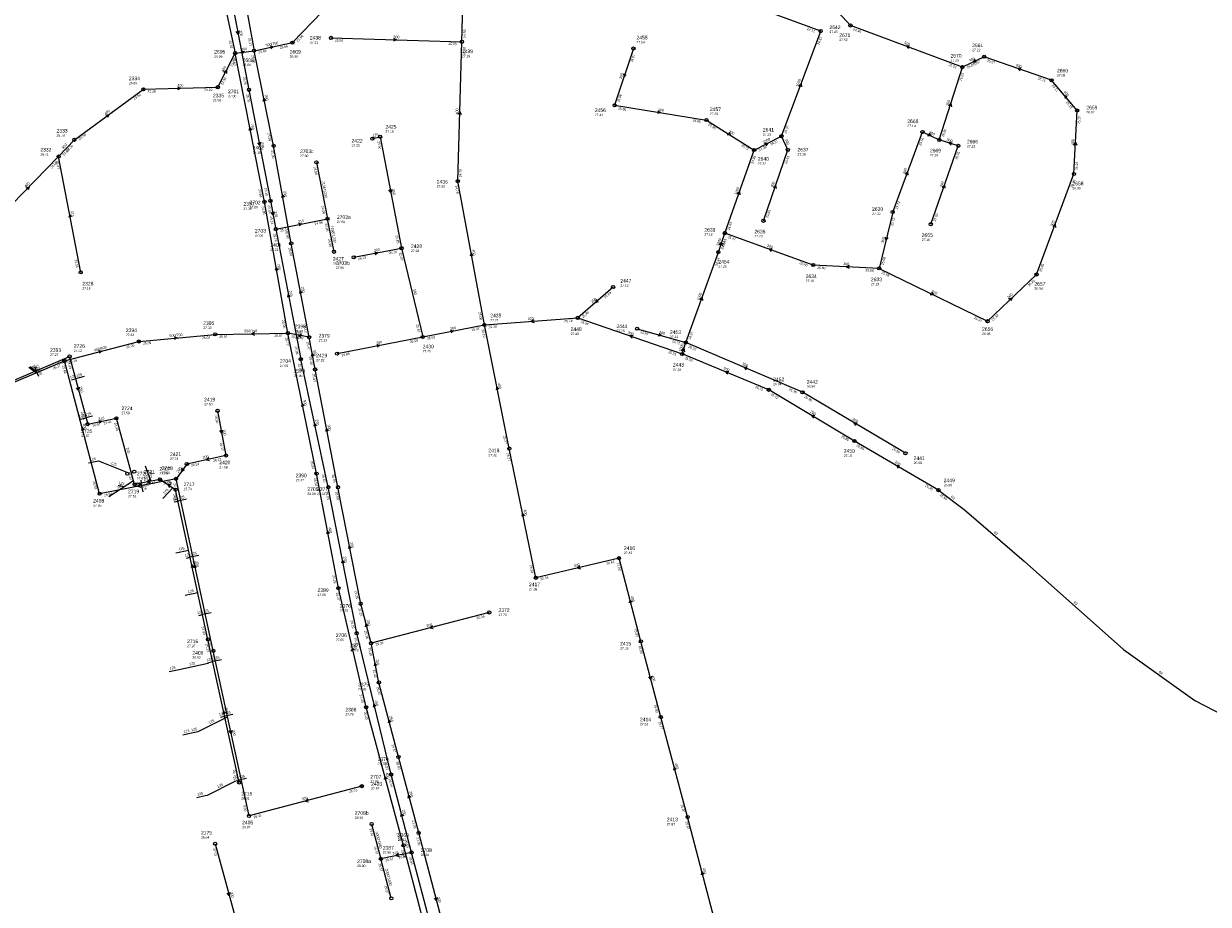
# Model space of a CAD drawing. Header units: metres. Extents: x 179992 to 198392, y 351761 to 369438.
# Tile 74 of 194: x 189466 to 190058, y 359736 to 360177. Entities that reach past the tile are written whole.
import ezdxf

# ---------------------------------------------------------------- set-up
doc = ezdxf.new("R2010")
doc.units = ezdxf.units.M

msp = doc.modelspace()

# ---------------------------------------------------------------- linework, layer by layer
at = {"layer": 'B-WE-RI-GWA-RIOOLLEIDING', "linetype": 'Continuous'}
for points in [[(189640.2, 360119.27), (189644.09, 360120.23)], [(189772.68, 360024.13), (189797.02, 360017.22)], [(189838.57, 359993.58), (189795.17, 360011.49)], [(189881.42, 359967.92), (189838.57, 359993.58)], [(189562.69, 359983.06), (189566.9, 359960.65)], [(189923.43, 359943.33), (189881.42, 359967.92)], [(189566.9, 359960.65), (189547.29, 359956.39)], [(189547.29, 359956.39), (189541.91, 359948.98)], [(189698.64, 359882.1), (189639.52, 359866.68)]]:
    msp.add_lwpolyline(points, dxfattribs=at)
at = {"layer": 'B-WE-RI-GWA-RIOOLLEIDING_BETON_1000', "linetype": 'Continuous'}
for points in [[(189864.53, 360173.11), (189825.92, 360187.3)], [(189844.86, 360120.47), (189864.53, 360173.11)], [(189831.27, 360113.57), (189844.86, 360120.47)], [(189816.58, 360071.98), (189831.27, 360113.57)], [(189813.32, 360062.46), (189816.58, 360071.98)], [(189797.02, 360017.22), (189813.32, 360062.46)], [(189795.17, 360011.49), (189797.02, 360017.22)]]:
    msp.add_lwpolyline(points, dxfattribs=at)
at = {"layer": 'B-WE-RI-GWA-RIOOLLEIDING_BETON_300', "linetype": 'Continuous'}
for points in [[(189619.46, 360169.7), (189684.99, 360167.77)], [(189770.81, 360164.4), (189761.39, 360135.97)], [(189923.87, 360118.64), (189935.42, 360155.08)], [(189761.39, 360135.97), (189807.36, 360128.6)], [(189807.36, 360128.6), (189831.27, 360113.57)], [(189644.09, 360120.23), (189654.79, 360064.43)], [(189848.09, 360113.59), (189844.86, 360120.47)], [(189900.56, 360082.54), (189915.45, 360122.63)], [(189915.45, 360122.63), (189923.87, 360118.64)], [(189835.87, 360078.15), (189848.09, 360113.59)], [(189919.6, 360076.44), (189933.4, 360115.67)], [(189933.4, 360115.67), (189923.87, 360118.64)], [(189972.55, 360051.25), (189991.27, 360101.59)], [(189900.56, 360082.54), (189893.79, 360054.32)], [(189860.82, 360056), (189816.58, 360071.98)], [(189654.79, 360064.43), (189665.36, 360019.99)], [(189893.79, 360054.32), (189860.82, 360056)], [(189893.79, 360054.32), (189948.02, 360027.86)], [(189948.02, 360027.86), (189972.55, 360051.25)], [(189665.36, 360019.99), (189696.23, 360026.01)], [(189696.23, 360026.01), (189742.93, 360029.53)], [(189742.93, 360029.53), (189795.17, 360011.49)], [(189608.56, 360019.82), (189597.91, 360021.94)], [(189611.51, 360003.75), (189608.56, 360019.82)], [(189622.52, 360011.64), (189665.36, 360019.99)], [(189855.37, 359992.31), (189797.02, 360017.22)], [(189503.69, 359941.54), (189486.13, 360008.01)], [(189622.95, 359944.77), (189611.51, 360003.75)], [(189906.93, 359961.78), (189855.37, 359992.31)], [(189541.91, 359948.98), (189503.69, 359941.54)], [(189560.56, 359862.87), (189541.91, 359948.98)], [(189634.33, 359886.44), (189622.95, 359944.77)], [(189578.45, 359780.26), (189560.56, 359862.87)], [(189634.89, 359795.13), (189578.45, 359780.26)], [(189681.2, 359704.01), (189663.35, 359771.76)], [(189561.5, 359766.35), (189575.63, 359714.45)]]:
    msp.add_lwpolyline(points, dxfattribs=at)
at = {"layer": 'B-WE-RI-GWA-RIOOLLEIDING_BETON_400', "linetype": 'Continuous'}
for points in [[(189682.91, 360098), (189684.99, 360167.77)], [(189562.8, 360145.02), (189571.51, 360162.1)], [(189946.33, 360160.28), (189935.42, 360155.08)], [(189980.04, 360148.48), (189946.33, 360160.28)], [(189491.03, 360118.71), (189525.57, 360143.96)], [(189525.57, 360143.96), (189562.8, 360145.02)], [(189992.88, 360133.35), (189980.04, 360148.48)], [(189991.27, 360101.59), (189992.88, 360133.35)], [(189483.17, 360110.35), (189491.03, 360118.71)], [(189453.64, 360080.05), (189483.17, 360110.35)], [(189696.23, 360026.01), (189682.91, 360098)], [(189708.71, 359964.12), (189696.23, 360026.01)], [(189612.26, 359951.6), (189597.91, 360021.94)], [(189721.99, 359899.46), (189708.71, 359964.12)], [(189623.19, 359894.27), (189612.26, 359951.6)], [(189763.6, 359909.28), (189721.99, 359899.46)], [(189774.56, 359867.63), (189763.6, 359909.28)], [(189637.07, 359834.61), (189623.19, 359894.27)], [(189784.5, 359829.76), (189774.56, 359867.63)], [(189655.78, 359765.5), (189637.07, 359834.61)], [(189797.92, 359779.71), (189784.5, 359829.76)], [(189812.27, 359724.99), (189797.92, 359779.71)], [(189673.39, 359698.11), (189655.78, 359765.5)]]:
    msp.add_lwpolyline(points, dxfattribs=at)
at = {"layer": 'B-WE-RI-GWA-RIOOLLEIDING_BETON_500', "linetype": 'Continuous'}
for points in [[(189879.39, 360175.94), (189867.42, 360189.17)], [(189935.42, 360155.08), (189879.39, 360175.94)]]:
    msp.add_lwpolyline(points, dxfattribs=at)
at = {"layer": 'B-WE-RI-GWA-RIOOLLEIDING_BETON_600', "linetype": 'Continuous'}
for points in [[(189684.99, 360167.77), (189685.64, 360192.55)], [(189486.13, 360008.01), (189523.31, 360017.73)], [(189433.96, 359986.04), (189486.13, 360008.01)]]:
    msp.add_lwpolyline(points, dxfattribs=at)
at = {"layer": 'B-WE-RI-GWA-RIOOLLEIDING_BETON_700', "linetype": 'Continuous'}
for points in [[(189563.47, 360199.39), (189571.51, 360162.1)], [(189571.51, 360162.1), (189580.94, 360163.29)], [(189586.17, 360087.6), (189571.51, 360162.1)], [(189597.91, 360021.94), (189586.17, 360087.6)]]:
    msp.add_lwpolyline(points, dxfattribs=at)
at = {"layer": 'B-WE-RI-GWA-RIOOLLEIDING_BETON_750', "linetype": 'Continuous'}
for points in [[(189600.21, 360167.33), (189639.78, 360208.38)], [(189580.94, 360163.29), (189600.21, 360167.33)], [(189523.31, 360017.73), (189561.55, 360021.29)], [(189561.55, 360021.29), (189597.91, 360021.94)]]:
    msp.add_lwpolyline(points, dxfattribs=at)
at = {"layer": 'B-WE-RI-GWA-RIOOLLEIDING_GVK_250', "linetype": 'Continuous'}
for points in [[(189653.21, 359809.76), (189643.45, 359847.08)], [(189663.35, 359771.76), (189653.21, 359809.76)]]:
    msp.add_lwpolyline(points, dxfattribs=at)
at = {"layer": 'B-WE-RI-GWA-RIOOLLEIDING_PVC_125', "linetype": 'Continuous'}
for points in [[(189468.214, 360004.932), (189472.121, 360002.111)], [(189468.974, 360005.245), (189472.398, 360002.227)]]:
    msp.add_lwpolyline(points, dxfattribs=at)
at = {"layer": 'B-WE-RI-GWA-RIOOLLEIDING_PVC_200', "linetype": 'Continuous'}
msp.add_lwpolyline([(189630.86, 360059.88), (189654.79, 360064.43)], dxfattribs=at)
at = {"layer": 'B-WE-RI-GWA-RIOOLLEIDING_PVC_250', "linetype": 'Continuous'}
for points in [[(189574.64, 360198.03), (189580.94, 360163.29)], [(189590.75, 360115.66), (189580.94, 360163.29)], [(189599.58, 360066.85), (189590.75, 360115.66)], [(189608.56, 360019.82), (189599.58, 360066.85)], [(189760.63, 360044.99), (189742.93, 360029.53)], [(189639.52, 359866.68), (189634.33, 359886.44)], [(189643.45, 359847.08), (189639.52, 359866.68)]]:
    msp.add_lwpolyline(points, dxfattribs=at)
at = {"layer": 'B-WE-RI-GWA-RIOOLLEIDING_PVC_315', "linetype": 'Continuous'}
msp.add_lwpolyline([(189494.22, 360052.32), (189483.17, 360110.35)], dxfattribs=at)
at = {"layer": 'B-WE-RI-GWA-RIOOLPUT_INSPECTIEPUT'}
for centre in [(189864.53, 360173.11), (189879.39, 360175.94), (189600.21, 360167.33), (189619.46, 360169.7), (189684.99, 360167.77), (189571.51, 360162.1), (189580.94, 360163.29), (189770.81, 360164.4), (189946.33, 360160.28), (189935.42, 360155.08), (189980.04, 360148.48), (189525.57, 360143.96), (189562.8, 360145.02), (189761.39, 360135.97), (189992.88, 360133.35), (189807.36, 360128.6), (189491.03, 360118.71), (189640.2, 360119.27), (189644.09, 360120.23), (189844.86, 360120.47), (189915.45, 360122.63), (189923.87, 360118.64), (189590.75, 360115.66), (189831.27, 360113.57), (189848.09, 360113.59), (189933.4, 360115.67), (189483.17, 360110.35), (189991.27, 360101.59), (189682.91, 360098), (189586.17, 360087.6), (189835.87, 360078.15), (189900.56, 360082.54), (189816.58, 360071.98), (189919.6, 360076.44), (189599.58, 360066.85), (189630.86, 360059.88), (189654.79, 360064.43), (189813.32, 360062.46), (189860.82, 360056), (189893.79, 360054.32), (189494.22, 360052.32), (189972.55, 360051.25), (189760.63, 360044.99), (189742.93, 360029.53), (189696.23, 360026.01), (189772.68, 360024.13), (189948.02, 360027.86), (189523.31, 360017.73), (189561.55, 360021.29), (189597.91, 360021.94), (189608.56, 360019.82), (189665.36, 360019.99), (189622.52, 360011.64), (189795.17, 360011.49), (189797.02, 360017.22), (189486.13, 360008.01), (189611.51, 360003.75), (189838.57, 359993.58), (189855.37, 359992.31), (189562.69, 359983.06), (189708.71, 359964.12), (189881.42, 359967.92), (189566.9, 359960.65), (189906.93, 359961.78), (189547.29, 359956.39), (189541.91, 359948.98), (189612.26, 359951.6), (189503.69, 359941.54), (189622.95, 359944.77), (189923.43, 359943.33), (189763.6, 359909.28), (189721.99, 359899.46), (189623.19, 359894.27), (189634.33, 359886.44), (189698.64, 359882.1), (189639.52, 359866.68), (189774.56, 359867.63), (189560.56, 359862.87), (189643.45, 359847.08), (189637.07, 359834.61), (189784.5, 359829.76), (189653.21, 359809.76), (189634.89, 359795.13), (189578.45, 359780.26), (189797.92, 359779.71), (189663.35, 359771.76), (189561.5, 359766.35), (189655.78, 359765.5)]:
    msp.add_circle(centre, 0.8, dxfattribs=at)
at = {"layer": 'B-WE-RI-GWA_STROMINGSRICHTING'}
for points in [[(189650.81, 360169.5), (189652.22, 360168.73), (189650.76, 360168.06)], [(189574.58, 360163.27), (189576.23, 360162.69), (189574.77, 360161.73)], [(189589.02, 360165.72), (189590.58, 360165.31), (189589.31, 360164.31)], [(189909.01, 360165.68), (189907.41, 360165.51), (189908.5, 360164.33)], [(189941.87, 360158.95), (189940.88, 360157.68), (189942.48, 360157.65)], [(189964.78, 360154.58), (189963.18, 360154.38), (189964.31, 360153.22)], [(189565.86, 360152.6), (189567.15, 360153.56), (189567.14, 360151.95)], [(189765.87, 360151.78), (189766.1, 360150.18), (189767.24, 360151.33)], [(189542.73, 360145.17), (189544.18, 360144.49), (189542.77, 360143.73)], [(189853.52, 360145.69), (189854.7, 360146.79), (189854.87, 360145.19)], [(189586.84, 360138.21), (189585.85, 360139.47), (189585.43, 360137.92)], [(189928.52, 360135.7), (189929.65, 360136.86), (189929.9, 360135.27)], [(189987.94, 360140.28), (189986.46, 360140.91), (189986.84, 360139.35)], [(189506.71, 360131.07), (189508.3, 360131.34), (189507.56, 360129.9)], [(189683.19, 360131.47), (189683.95, 360132.89), (189684.63, 360131.42)], [(189783.07, 360133.22), (189784.38, 360132.28), (189782.84, 360131.8)], [(189579.82, 360123.58), (189578.84, 360124.85), (189578.41, 360123.3)], [(189818.48, 360122.46), (189819.32, 360121.08), (189817.71, 360121.24)], [(189918.58, 360122.01), (189919.66, 360120.64), (189917.92, 360120.6)], [(189836.46, 360117.01), (189838.07, 360117.02), (189837.11, 360115.73)], [(189930.36, 360117.44), (189928.64, 360117.16), (189929.89, 360115.95)], [(189991.28, 360116.07), (189992.08, 360117.47), (189992.72, 360116)], [(189906.83, 360101.49), (189908.01, 360102.58), (189908.18, 360100.98)], [(189840.83, 360094.74), (189841.98, 360095.87), (189842.19, 360094.27)], [(189925.34, 360094.94), (189926.5, 360096.05), (189926.7, 360094.46)], [(189466.88, 360094.67), (189468.41, 360095.2), (189467.92, 360093.67)], [(189596.13, 360089.97), (189595.16, 360091.26), (189594.71, 360089.71)], [(189649.88, 360093.88), (189649.44, 360092.33), (189648.46, 360093.61)], [(189822.77, 360091.66), (189823.92, 360092.78), (189824.12, 360091.18)], [(189489.67, 360080.06), (189488.7, 360081.33), (189488.26, 360079.79)], [(189980.73, 360075.32), (189981.91, 360076.42), (189982.08, 360074.82)], [(189813.8, 360066.09), (189814.95, 360067.22), (189815.16, 360065.62)], [(189896.81, 360070), (189897.17, 360068.43), (189898.21, 360069.66)], [(189641.28, 360062.59), (189642.83, 360062.16), (189641.54, 360061.18)], [(189690.54, 360060.72), (189689.57, 360062.01), (189689.12, 360060.46)], [(189840.3, 360064.18), (189838.7, 360063.99), (189839.81, 360062.82)], [(189593, 360053.48), (189592.04, 360054.77), (189591.58, 360053.23)], [(189878.78, 360055.81), (189877.3, 360055.16), (189878.71, 360054.37)], [(189605.05, 360042.06), (189604.07, 360043.33), (189603.63, 360041.79)], [(189919.93, 360042.37), (189920.9, 360041.09), (189919.3, 360041.07)], [(189752.39, 360038.75), (189751.78, 360037.26), (189753.34, 360037.67)], [(189804, 360038.73), (189805.17, 360039.84), (189805.36, 360038.24)], [(189958.75, 360039.08), (189960.28, 360039.55), (189959.74, 360038.04)], [(189720.96, 360028.6), (189719.58, 360027.77), (189721.07, 360027.16)], [(189540.93, 360020.09), (189542.43, 360019.51), (189541.06, 360018.66)], [(189581.16, 360022.36), (189579.73, 360021.61), (189581.18, 360020.92)], [(189604.79, 360021.31), (189603.23, 360020.88), (189604.51, 360019.89)], [(189679.24, 360023.43), (189680.79, 360023), (189679.52, 360022.02)], [(189770.65, 360020.72), (189769.05, 360020.51), (189770.18, 360019.36)], [(189783.66, 360021.76), (189784.85, 360020.67), (189783.27, 360020.38)], [(189503.14, 360013.2), (189504.72, 360012.87), (189503.51, 360011.81)], [(189642.39, 360016.25), (189643.94, 360015.82), (189642.66, 360014.83)], [(189794.87, 360013.11), (189796.1, 360014.35), (189796.36, 360012.63)], [(189611, 360010.5), (189610.04, 360011.79), (189609.59, 360010.24)], [(189818.48, 360002.65), (189816.87, 360002.54), (189817.93, 360001.32)], [(189827.8, 360004.86), (189826.2, 360004.77), (189827.24, 360003.54)], [(189703.46, 359993.8), (189702.47, 359995.07), (189702.05, 359993.51)], [(189606.08, 359985.5), (189605.09, 359986.77), (189604.67, 359985.22)], [(189861.6, 359980.63), (189859.99, 359980.75), (189860.86, 359979.39)], [(189882.76, 359976.93), (189881.15, 359977.05), (189882.02, 359975.69)], [(189495.97, 359973.57), (189494.91, 359974.78), (189494.58, 359973.2)], [(189565.24, 359973.4), (189564.79, 359971.85), (189563.82, 359973.14)], [(189618.21, 359972.98), (189617.23, 359974.26), (189616.8, 359972.71)], [(189558.35, 359959.53), (189557.1, 359958.52), (189558.66, 359958.12)], [(189544.89, 359954.41), (189544.6, 359952.68), (189546.15, 359953.49)], [(189904.03, 359955.52), (189902.42, 359955.62), (189903.3, 359954.28)], [(189524.08, 359946.24), (189522.8, 359945.26), (189524.35, 359944.83)], [(189716.34, 359930.52), (189715.35, 359931.79), (189714.93, 359930.23)], [(189618.7, 359921.66), (189617.73, 359922.93), (189617.29, 359921.39)], [(189629.62, 359914.33), (189628.64, 359915.6), (189628.21, 359914.05)], [(189552.24, 359904.67), (189551.23, 359905.92), (189550.84, 359904.37)], [(189744.03, 359905.4), (189742.79, 359904.37), (189744.36, 359904)], [(189770.14, 359887.25), (189769.08, 359888.46), (189768.75, 359886.88)], [(189637.99, 359875.35), (189636.92, 359876.56), (189636.59, 359874.98)], [(189670.29, 359875.45), (189669.08, 359874.39), (189670.66, 359874.06)], [(189631.16, 359863.2), (189630.13, 359864.44), (189629.76, 359862.87)], [(189642.47, 359855.61), (189641.48, 359856.88), (189641.06, 359855.33)], [(189779.86, 359850.27), (189779.53, 359848.7), (189778.47, 359849.91)], [(189569.9, 359823.12), (189569.51, 359821.57), (189568.5, 359822.82)], [(189649.39, 359827.21), (189648.33, 359828.42), (189648, 359826.84)], [(189647.5, 359798.85), (189646.42, 359800.05), (189646.11, 359798.48)], [(189792.28, 359803.53), (189791.21, 359804.73), (189790.89, 359803.16)], [(189607.88, 359788.76), (189606.67, 359787.7), (189608.25, 359787.37)], [(189659.35, 359789.55), (189658.28, 359790.76), (189657.96, 359789.18)], [(189806.16, 359751.14), (189805.1, 359752.35), (189804.76, 359750.77)], [(189568.88, 359741.98), (189568.57, 359740.4), (189567.49, 359741.6)], [(189672.6, 359739.46), (189672.28, 359737.89), (189671.21, 359739.09)]]:
    msp.add_lwpolyline(points, dxfattribs=at)
at = {"layer": 'B-WE-RI-HWA-KOLKAANSLUITLEIDING_PVC_125', "linetype": 'Continuous'}
for points in [[(189471.201, 360005.012), (189471.983, 360003.172)], [(189473.214, 360000.272), (189471.983, 360003.172)], [(189489.685, 359998.511), (189491.646, 359999.036)], [(189495.992, 360000.2), (189491.646, 359999.036)], [(189493.478, 359978.666), (189496.859, 359979.572)], [(189500.046, 359980.426), (189496.859, 359979.572)], [(189498.061, 359956.928), (189503.192, 359957.96)], [(189503.192, 359957.96), (189517.33, 359952.287)], [(189526.403, 359955.471), (189529.233, 359947.794)], [(189508.236, 359940.104), (189520.633, 359948.207)], [(189524.231, 359948.318), (189524.527, 359946.848)], [(189512.92, 359945.59), (189515.972, 359945.16)], [(189525.414, 359942.436), (189524.527, 359946.848)], [(189535.344, 359939.118), (189540.329, 359944.451)], [(189541.04, 359937.45), (189542.946, 359937.861)], [(189547.198, 359938.779), (189542.946, 359937.861)], [(189541.89, 359911.955), (189548.243, 359913.327)], [(189547.167, 359909.309), (189549.024, 359909.71)], [(189553.325, 359910.639), (189549.024, 359909.71)], [(189546.483, 359890.681), (189552.837, 359892.053)], [(189559.422, 359881.929), (189555.219, 359881.021)], [(189553.313, 359880.61), (189555.219, 359881.021)], [(189564.724, 359858.448), (189560.328, 359857.488)], [(189538.487, 359852.513), (189542.688, 359853.43)], [(189542.688, 359853.43), (189558.08, 359856.792), (189558.233, 359857.031)], [(189557.593, 359856.891), (189560.328, 359857.488)], [(189549.603, 359821.777), (189552.965, 359822.517), (189567.695, 359829.864)], [(189564.154, 359829.664), (189566.303, 359830.133)], [(189570.309, 359831.008), (189566.303, 359830.133)], [(189545.403, 359820.86), (189549.603, 359821.777)], [(189577.21, 359798.942), (189573.302, 359798.089)], [(189556.451, 359790.416), (189557.721, 359790.693), (189571.574, 359797.711)], [(189571.153, 359797.619), (189573.302, 359798.089)], [(189552.25, 359789.498), (189556.451, 359790.416)]]:
    msp.add_lwpolyline(points, dxfattribs=at)
at = {"layer": 'B-WE-RI-HWA-RIOOLLEIDING_PVC_250', "linetype": 'Continuous'}
for points in [[(189567.639, 360199.556), (189578.42, 360143.739)], [(189578.42, 360143.739), (189589.169, 360088.129)], [(189589.169, 360088.129), (189591.863, 360074.007)], [(189440.021, 359989.599), (189488.643, 360010.246)], [(189488.643, 360010.246), (189497.725, 359976.336)], [(189618.108, 359944.828), (189604.347, 360008.87)], [(189533.864, 359948.725), (189521.193, 359946.178)], [(189541.722, 359943.531), (189533.864, 359948.725)], [(189557.895, 359868.626), (189541.722, 359943.531)], [(189632.324, 359871.699), (189618.108, 359944.828)], [(189649.553, 359800.984), (189632.324, 359871.699)], [(189573.542, 359796.992), (189557.895, 359868.626)], [(189659.745, 359761.981), (189649.553, 359800.984)], [(189675.631, 359701.939), (189659.745, 359761.981)]]:
    msp.add_lwpolyline(points, dxfattribs=at)
at = {"layer": 'B-WE-RI-HWA-RIOOLLEIDING_PVC_315', "linetype": 'Continuous'}
for points in [[(189591.863, 360074.007), (189617.731, 360079.119)], [(189591.863, 360074.007), (189604.347, 360008.87)], [(189497.725, 359976.336), (189512.055, 359979.295)], [(189521.193, 359946.178), (189512.055, 359979.295)], [(189659.745, 359761.981), (189644.401, 359758.751)]]:
    msp.add_lwpolyline(points, dxfattribs=at)
at = {"layer": 'B-WE-RI-HWA-RIOOLPUT_INSPECTIEPUT'}
for centre in [(189578.42, 360143.74), (189589.17, 360088.13), (189617.73, 360079.12), (189591.86, 360074.01), (189488.64, 360010.25), (189604.35, 360008.87), (189497.73, 359976.34), (189512.05, 359979.29), (189533.86, 359948.72), (189521.19, 359946.18), (189541.72, 359943.53), (189618.11, 359944.83), (189632.32, 359871.7), (189557.89, 359868.63), (189649.55, 359800.98), (189573.54, 359796.99), (189644.4, 359758.75), (189659.74, 359761.98)]:
    msp.add_circle(centre, 0.8, dxfattribs=at)
at = {"layer": 'B-WE-RI-HWA_STROMINGSRICHTING'}
for points in [[(189573.46, 360173.2), (189573.03, 360171.65), (189572.05, 360172.92)], [(189584.23, 360117.48), (189583.79, 360115.93), (189582.81, 360117.21)], [(189590.95, 360082.62), (189590.52, 360081.07), (189589.54, 360082.35)], [(189603.24, 360076.99), (189604.8, 360076.56), (189603.52, 360075.58)], [(189599.08, 360040.16), (189598.11, 360041.44), (189597.67, 360039.89)], [(189493.51, 359994.87), (189493.18, 359993.29), (189492.12, 359994.5)], [(189503.33, 359978.23), (189504.89, 359977.82), (189503.63, 359976.82)], [(189612.23, 359975.59), (189611.23, 359976.85), (189610.83, 359975.29)], [(189528.8, 359948.44), (189527.53, 359947.45), (189529.08, 359947.03)], [(189539.52, 359945.92), (189537.79, 359946.13), (189538.66, 359944.62)], [(189550.82, 359904.82), (189549.81, 359906.08), (189549.41, 359904.52)], [(189626.2, 359906.99), (189625.22, 359908.26), (189624.78, 359906.71)], [(189641.98, 359835.11), (189640.94, 359836.34), (189640.58, 359834.77)], [(189566.73, 359831.56), (189565.72, 359832.81), (189565.32, 359831.25)], [(189655.71, 359780.27), (189654.65, 359781.48), (189654.32, 359779.91)], [(189653.33, 359761.37), (189652.07, 359760.37), (189653.63, 359759.96)]]:
    msp.add_lwpolyline(points, dxfattribs=at)
at = {"layer": 'B-WE-RI-PERSLEIDING_PP_63', "linetype": 'Continuous'}
msp.add_lwpolyline([(189923.43, 359943.33), (189936.328, 359933.618), (189966.301, 359907.757), (190016.075, 359863.5), (190051.784, 359838.072), (190071.369, 359827.792), (190081.65, 359823.14)], dxfattribs=at)
at = {"layer": 'B-WE-RI-RIOOLPUT_INSPECTIEPUT'}
for centre in [(189520.99, 359952.55), (189517.52, 359951.6)]:
    msp.add_circle(centre, 0.8, dxfattribs=at)
at = {"layer": 'B-WE-RI-SWA-RIOOLLEIDING_PE_1230', "linetype": 'Continuous'}
for points in [[(189612.173, 360107.378), (189617.731, 360079.119)], [(189620.972, 360062.635), (189617.731, 360079.119)]]:
    msp.add_lwpolyline(points, dxfattribs=at)
at = {"layer": 'B-WE-RI-SWA-RIOOLLEIDING_PE_1830', "linetype": 'Continuous'}
for points in [[(189639.798, 359776.159), (189644.401, 359758.751)], [(189649.641, 359739.023), (189644.401, 359758.751)]]:
    msp.add_lwpolyline(points, dxfattribs=at)
at = {"layer": 'B-WE-RI-SWA-RIOOLPUT_INSPECTIEPUT'}
for centre in [(189612.17, 360107.38), (189620.97, 360062.64), (189639.8, 359776.16), (189649.64, 359739.02)]:
    msp.add_circle(centre, 0.8, dxfattribs=at)

# ---------------------------------------------------------------- texts
at = {"layer": 'B-WE-RI-GWA_AFM'}
for s, rotation, p in [('500/750', 11.84, (189586.86, 360165.33)), ('300', -1.69, (189650.68, 360169.56)), ('500', -20.42, (189906.21, 360166.76)), ('700', 7.19, (189574.57, 360163.27)), ('400', 62.98, (189565.76, 360152.54)), ('400', 25.48, (189939.13, 360157.74)), ('400', -19.29, (189961.98, 360155.61)), ('300', 71.67, (189764.87, 360148.96)), ('1000', 69.51, (189853.22, 360145.12)), ('400', 1.63, (189542.6, 360145.25)), ('400', -49.68, (189986.03, 360142.6)), ('250', -78.36, (189586.3, 360141.16)), ('300', 72.41, (189928.43, 360135.61)), ('400', 36.17, (189506.57, 360131.07)), ('400', 88.29, (189683.13, 360131.34)), ('300', -9.11, (189782.95, 360133.3)), ('700', -78.87, (189579.31, 360126.53)), ('125', 13.86, (189640.44, 360120.13)), ('300', -32.15, (189818.4, 360122.6)), ('1000', 26.92, (189835.85, 360116.79)), ('300', -64.85, (189846.52, 360118.77)), ('300', -25.35, (189918.58, 360121.99)), ('300', -17.31, (189927.39, 360118.37)), ('400', 46.77, (189485.46, 360113.94)), ('400', 87.1, (189991.22, 360115.95)), ('300', 69.62, (189906.72, 360101.4)), ('400', 45.74, (189466.75, 360094.61)), ('300', 70.98, (189840.73, 360094.66)), ('300', 70.62, (189925.25, 360094.85)), ('250', -79.75, (189595.66, 360092.92)), ('300', -79.14, (189649.91, 360094.02)), ('1000', 70.55, (189822.5, 360091.07)), ('315', -79.22, (189489.16, 360083.02)), ('300', 69.6, (189980.63, 360075.21)), ('1000', 71.1, (189813.54, 360065.5)), ('300', -19.86, (189837.5, 360065.26)), ('300', 76.51, (189896.05, 360067.09)), ('200', 10.77, (189641.15, 360062.64)), ('400', -79.52, (189690.05, 360063.67)), ('700', -79.86, (189592.53, 360056.45)), ('300', -2.92, (189875.79, 360056.03)), ('250', -79.19, (189604.53, 360045.02)), ('300', -76.62, (189660.48, 360043.93)), ('1000', 70.19, (189803.73, 360038.14)), ('300', -26.01, (189919.84, 360042.48)), ('300', 43.64, (189958.62, 360039.06)), ('250', 41.14, (189750.1, 360036.81)), ('300', 11.03, (189679.12, 360023.45)), ('300', 4.31, (189717.96, 360028.43)), ('500/750', 5.32, (189538.74, 360019.93)), ('500/750', 1.02, (189576.08, 360022.34)), ('300', -11.26, (189601.86, 360021.95)), ('300', -19.05, (189767.83, 360021.74)), ('200', -15.85, (189783.56, 360021.88)), ('400/600', 14.65, (189501.01, 360012.72)), ('300', -79.6, (189610.52, 360013.45)), ('300', 11.03, (189642.26, 360016.27)), ('1000', 72.11, (189794.71, 360012.61)), ('300', -23.12, (189825.06, 360006.09)), ('125', -35.83, (189469.36, 360005.07)), ('125', -41.39, (189470.03, 360005.37)), ('200', -22.42, (189815.74, 360003.85)), ('400', -78.6, (189702.92, 359996.75)), ('400', -78.47, (189605.53, 359988.47)), ('200', -30.91, (189859.06, 359982.23)), ('300', -75.2, (189495.25, 359976.48)), ('300', -30.63, (189880.21, 359978.48)), ('200', -79.36, (189565.28, 359973.52)), ('300', -79.02, (189617.7, 359975.93)), ('200', 12.26, (189555.4, 359958.95)), ('200', 54.02, (189543.04, 359951.9)), ('200', -30.34, (189901.47, 359957.08)), ('300', 11.02, (189521.12, 359945.7)), ('400', -78.39, (189715.8, 359933.47)), ('400', -79.21, (189618.19, 359924.61)), ('300', -78.96, (189629.11, 359917.27)), ('300', -77.78, (189551.67, 359907.63)), ('400', 13.28, (189741.1, 359904.79)), ('400', -75.26, (189769.44, 359890.17)), ('250', -75.28, (189637.29, 359878.26)), ('200', 14.62, (189667.37, 359874.72)), ('400', -76.9, (189630.53, 359866.15)), ('250', -78.66, (189641.94, 359858.56)), ('400', -75.29, (189779.9, 359850.39)), ('250', -75.34, (189648.69, 359830.1)), ('300', -77.78, (189569.93, 359823.26)), ('400', -74.99, (189791.55, 359806.45)), ('400', -74.85, (189646.77, 359801.77)), ('300', 14.76, (189604.96, 359788.04)), ('250', -75.06, (189658.63, 359792.45)), ('400', -75.31, (189805.46, 359754.04)), ('300', -74.77, (189568.91, 359742.11)), ('300', -75.24, (189672.64, 359739.57))]:
    msp.add_text(s, height=1.3, rotation=rotation, dxfattribs=at).set_placement(p)
at = {"layer": 'B-WE-RI-GWA_BOB'}
for s, rotation, p in [('24.58', 88.5, (189686.84, 360169.72)), ('24.31', -20.18, (189857.53, 360173.77)), ('24.94', -20.42, (189880.64, 360173.56)), ('23.82', -77.83, (189568.32, 360168.37)), ('25.17', -79.72, (189577.96, 360169.66)), ('23.66', 46.05, (189602.89, 360167.52)), ('25.50', -1.69, (189621.41, 360167.84)), ('25.33', -1.69, (189678.14, 360166.17)), ('24.31', 69.51, (189863.84, 360166.11)), ('25.38', -78.36, (189579.58, 360160.97)), ('23.68', 11.84, (189583.27, 360161.94)), ('23.66', 11.84, (189593.92, 360164.17)), ('24.58', 88.29, (189686.59, 360160.92)), ('26.01', 71.67, (189770.38, 360157.38)), ('23.88', 62.98, (189570.02, 360155.22)), ('24.63', -78.87, (189570.13, 360159.79)), ('25.01', -20.42, (189928.42, 360155.77)), ('25.01', 25.48, (189938, 360154.32)), ('25.07', 25.48, (189940.97, 360155.73)), ('25.07', -19.29, (189947.62, 360157.92)), ('23.92', 62.98, (189565.31, 360145.98)), ('25.01', 72.41, (189935.08, 360148.05)), ('25.11', -19.29, (189973.03, 360149.03)), ('23.96', 1.63, (189527.62, 360142.22)), ('23.92', 1.63, (189556.05, 360143.03)), ('25.11', -49.68, (189979.96, 360145.79)), ('23.96', 36.17, (189521.14, 360138.49)), ('25.96', 71.67, (189763.73, 360137.3)), ('25.19', -49.68, (189987.11, 360137.37)), ('25.96', -9.11, (189763.08, 360133.88)), ('25.85', -9.11, (189800.36, 360127.9)), ('25.85', -32.15, (189808.1, 360126.01)), ('24.37', 69.51, (189847.25, 360121.71)), ('25.19', 87.1, (189994.33, 360126.47)), ('24.00', 36.17, (189493.71, 360118.44)), ('25.89', -78.36, (189587.62, 360121.96)), ('25.56', 69.62, (189914.77, 360115.63)), ('25.56', 72.41, (189926.19, 360120)), ('24.00', 46.77, (189485.85, 360110.57)), ('24.00', 46.77, (189487.68, 360112.52)), ('25.90', -79.75, (189589.33, 360113.37)), ('25.90', -79.14, (189642.7, 360117.93)), ('25.73', -32.15, (189824.56, 360115.66)), ('24.38', 26.92, (189833.87, 360112.87)), ('24.37', 26.92, (189839.61, 360115.79)), ('24.00', 45.74, (189479.71, 360104.22)), ('25.47', -79.22, (189481.78, 360108.05)), ('24.38', 70.55, (189830.7, 360106.56)), ('25.61', 70.98, (189847.58, 360106.57)), ('25.55', 70.62, (189932.84, 360108.66)), ('25.26', 87.1, (189993.17, 360103.5)), ('24.78', 88.29, (189684.77, 360099.95)), ('24.78', -79.52, (189681.5, 360095.71)), ('25.26', 69.6, (189990.59, 360094.59)), ('24.84', -78.87, (189583.09, 360093.92)), ('24.85', -79.86, (189584.75, 360085.31)), ('25.69', 70.98, (189838.22, 360079.45)), ('25.72', 69.62, (189902.94, 360083.79)), ('25.72', 76.51, (189900.72, 360075.51)), ('25.63', 70.62, (189921.96, 360077.73)), ('25.99', -79.75, (189596.6, 360073.22)), ('24.43', 70.55, (189818.94, 360073.27)), ('25.85', -79.14, (189651.74, 360070.77)), ('24.44', 71.1, (189815.67, 360063.77)), ('24.43', 71.1, (189816.08, 360064.96)), ('25.47', -19.86, (189817.85, 360069.61)), ('26.00', -79.19, (189598.19, 360064.55)), ('26.29', 10.77, (189633.16, 360058.49)), ('26.18', 10.77, (189648.45, 360061.39)), ('25.67', -76.62, (189653.5, 360062.07)), ('25.68', 76.51, (189896.01, 360055.84)), ('25.55', -79.22, (189491.18, 360058.66)), ('24.44', 70.19, (189812.71, 360055.45)), ('25.60', -19.86, (189853.81, 360056.62)), ('25.60', -2.92, (189862.73, 360054.1)), ('25.68', -2.92, (189886.91, 360052.87)), ('25.45', 69.6, (189974.93, 360052.5)), ('25.68', -26.01, (189894.8, 360051.83)), ('25.45', 43.64, (189968.87, 360045.25)), ('25.93', 41.14, (189756.69, 360039.16)), ('25.00', -79.52, (189693.22, 360032.37)), ('25.86', 41.14, (189745.62, 360029.49)), ('25.52', -26.01, (189941.12, 360029.22)), ('25.52', 43.64, (189950.71, 360027.94)), ('25.06', -79.86, (189594.94, 360028.32)), ('26.10', -79.19, (189605.52, 360026.16)), ('25.67', -76.62, (189662.04, 360026.19)), ('25.47', 11.03, (189689.9, 360022.94)), ('25.10', 4.31, (189698.36, 360024.37)), ('25.28', 4.31, (189736.28, 360027.22)), ('25.34', -19.05, (189744.23, 360027.18)), ('25.02', 5.32, (189554.95, 360018.87)), ('25.01', 1.02, (189563.58, 360019.53)), ('25.07', 1.02, (189591.14, 360020.02)), ('25.79', -78.47, (189596.55, 360019.62)), ('25.46', -11.26, (189599.52, 360019.78)), ('25.47', -11.26, (189601.54, 360019.38)), ('25.58', 11.03, (189659.03, 360016.92)), ('25.50', 11.03, (189667.67, 360018.61)), ('25.10', -78.6, (189694.86, 360023.69)), ('25.87', -15.85, (189774.11, 360021.85)), ('25.72', -15.85, (189789.99, 360017.35)), ('24.57', 70.19, (189799.39, 360018.49)), ('25.08', 14.65, (189517.19, 360014.27)), ('25.09', 5.32, (189525.47, 360016.12)), ('25.47', -79.6, (189607.15, 360017.53)), ('25.55', -19.05, (189788.15, 360012.01)), ('25.22', -23.12, (189798.15, 360014.78)), ('25.17', 22.84, (189480.56, 360003.71)), ('25.16', 14.65, (189488.52, 360006.77)), ('25.48', -79.6, (189608.51, 360010.11)), ('25.90', 11.03, (189624.83, 360010.26)), ('25.55', -22.42, (189796.33, 360009.06)), ('25.69', -75.2, (189484.9, 360005.62)), ('25.87', -79.02, (189610.12, 360001.44)), ('25.72', -22.42, (189831.6, 359994.51)), ('25.72', -30.91, (189839.36, 359991.01)), ('25.36', -23.12, (189848.41, 359993.32)), ('25.36', -30.63, (189856.17, 359989.74)), ('26.30', -79.36, (189561.29, 359980.76)), ('25.80', -30.91, (189874.66, 359969.87)), ('26.27', -79.36, (189563.88, 359967)), ('25.27', -78.6, (189705.6, 359970.43)), ('25.80', -30.34, (189882.24, 359965.36)), ('26.27', 12.26, (189560.64, 359957.45)), ('25.27', -78.39, (189707.35, 359961.8)), ('25.50', -30.63, (189900.16, 359963.7)), ('26.24', 12.26, (189549.63, 359955.06)), ('26.04', -78.47, (189609.14, 359957.9)), ('25.93', -75.2, (189500.21, 359947.65)), ('26.03', 11.02, (189535.58, 359945.91)), ('26.04', -79.21, (189610.87, 359949.3)), ('26.09', -79.02, (189619.89, 359951.1)), ('25.94', 11.02, (189506, 359940.16)), ('26.03', -77.78, (189540.57, 359946.64)), ('26.09', -78.96, (189621.57, 359942.46)), ('25.85', -30.34, (189916.65, 359945.21)), ('25.33', -78.39, (189718.86, 359905.76)), ('25.62', 13.28, (189757.4, 359905.97)), ('73.00', -75.26, (189762.37, 359906.89)), ('26.23', -79.21, (189620.15, 359900.61)), ('25.34', 13.28, (189724.35, 359898.17)), ('26.27', -76.9, (189621.89, 359891.91)), ('26.26', -78.96, (189631.26, 359892.77)), ('26.29', -75.28, (189633.1, 359884.05)), ('26.55', 14.62, (189692.51, 359878.64)), ('26.36', -75.28, (189636.05, 359872.8)), ('75.00', -75.26, (189771.09, 359873.75)), ('26.13', -77.78, (189557.36, 359869.13)), ('26.36', -78.66, (189638.15, 359864.37)), ('26.36', 14.62, (189641.91, 359865.44)), ('83.00', -75.29, (189773.33, 359865.24)), ('3.00', -77.78, (189559.22, 359860.53)), ('26.42', -78.66, (189640.35, 359853.39)), ('26.45', -76.9, (189633.78, 359840.83)), ('26.40', -75.34, (189642.21, 359844.69)), ('75.00', -75.29, (189781.03, 359835.88)), ('26.45', -74.85, (189635.86, 359832.21)), ('25.77', -74.99, (189783.28, 359827.36)), ('26.57', -75.34, (189649.75, 359815.88)), ('26.55', -75.06, (189651.99, 359807.36)), ('26.53', 14.76, (189628.77, 359791.66)), ('0.00', -77.78, (189575.45, 359785.59)), ('26.43', 14.76, (189580.84, 359779.03)), ('25.87', -74.99, (189794.42, 359785.81)), ('27.29', -75.06, (189659.86, 359777.87)), ('25.87', -75.31, (189796.69, 359777.32)), ('26.65', -74.85, (189652.27, 359771.59)), ('27.30', -75.24, (189662.12, 359769.37)), ('27.02', -74.77, (189560.29, 359763.95)), ('26.65', -75.36, (189654.54, 359763.11))]:
    msp.add_text(s, height=1.2, rotation=rotation, dxfattribs=at).set_placement(p)
at = {"layer": 'B-WE-RI-GWA_PUTDEKSELNIVEAU'}
for s, p in [('27.45', (189868.92, 360172.12)), ('27.11', (189608.9, 360166.84)), ('27.54', (189772.37, 360166.9)), ('27.52', (189873.83, 360168.12)), ('26.96', (189561, 360159.83)), ('26.96', (189598.81, 360159.8)), ('27.19', (189684.99, 360160.03)), ('27.22', (189940.32, 360163.03)), ('26.88', (189575.24, 360155.57)), ('27.29', (189929.49, 360157.84)), ('27.09', (189982.79, 360150.37)), ('26.60', (189518.33, 360146.49)), ('26.50', (189560.4, 360137.92)), ('27.41', (189751.52, 360130.56)), ('27.29', (189809.08, 360131.04)), ('26.97', (189997.45, 360131.89)), ('27.14', (189907.89, 360125.04)), ('26.70', (189482.12, 360120.29)), ('27.18', (189646.7, 360122.22)), ('27.29', (189835.59, 360120.8)), ('27.18', (189580.28, 360111.8)), ('27.35', (189629.76, 360115.25)), ('27.10', (189937.71, 360114.83)), ('26.71', (189474.02, 360110.8)), ('27.32', (189833.07, 360106.18)), ('27.39', (189852.89, 360110.82)), ('27.35', (189919.19, 360110.35)), ('27.03', (189672.36, 360094.73)), ('26.96', (189990.52, 360093.91)), ('27.18', (189575.7, 360083.74)), ('27.10', (189890.23, 360081.08)), ('27.18', (189806.31, 360070.68)), ('27.23', (189831.35, 360069.8)), ('27.16', (189915.08, 360068.09)), ('27.21', (189589.09, 360063.08)), ('27.24', (189659.49, 360062.49)), ('27.37', (189620.37, 360056.11)), ('27.20', (189813.32, 360054.72)), ('27.18', (189857.02, 360047.45)), ('27.16', (189495.05, 360043.75)), ('27.12', (189764.25, 360045.2)), ('27.19', (189889.67, 360045.84)), ('26.94', (189971.47, 360043.63)), ('27.33', (189555.54, 360024.04)), ('27.21', (189699.19, 360027.75)), ('27.38', (189516.8, 360020.43)), ('27.35', (189601.36, 360022.33)), ('27.33', (189613.29, 360017.71)), ('27.43', (189739.38, 360020.94)), ('27.23', (189762.28, 360022.43)), ('27.11', (189789.08, 360019.46)), ('26.98', (189945.27, 360020.99)), ('27.25', (189665.36, 360012.25)), ('27.27', (189478.89, 360010.54)), ('27.32', (189612.05, 360007.78)), ('27.35', (189601.02, 359999.98)), ('27.19', (189790.57, 360003.17)), ('26.94', (189840.75, 359995.82)), ('26.89', (189857.55, 359994.55)), ('27.50', (189556.01, 359985.73)), ('27.73', (189538.92, 359958.38)), ('27.32', (189698.24, 359960.26)), ('27.15', (189876.07, 359959.97)), ('27.58', (189563.57, 359954.26)), ('26.99', (189911.04, 359956.37)), ('27.75', (189533.61, 359951.01)), ('27.47', (189601.79, 359947.74)), ('27.52', (189612.48, 359940.91)), ('26.96', (189926.11, 359945.27)), ('27.55', (189500.42, 359935.09)), ('27.42', (189766.07, 359911.35)), ('27.38', (189718.54, 359893.19)), ('27.66', (189612.73, 359890.33)), ('27.70', (189623.89, 359882.42)), ('27.75', (189703.3, 359880.32)), ('27.18', (189764.14, 359863.53)), ('28.02', (189550.1, 359858.93)), ('27.73', (189629.08, 359862.66)), ('27.65', (189633.01, 359843.06)), ('27.79', (189626.65, 359830.51)), ('27.61', (189774.1, 359825.58)), ('27.72', (189642.79, 359805.66)), ('27.97', (189639.55, 359793.35)), ('28.37', (189575, 359773.99)), ('27.87', (189787.52, 359775.53)), ('28.64', (189554.42, 359768.92)), ('27.92', (189652.93, 359767.66)), ('27.90', (189645.38, 359761.32))]:
    msp.add_text(s, height=1.2, dxfattribs=at).set_placement(p)
at = {"layer": 'B-WE-RI-GWA_PUTNUMMER'}
for s, p in [('2642', (189868.92, 360174.16)), ('2438', (189608.9, 360168.88)), ('2455', (189772.37, 360168.94)), ('2671', (189873.83, 360170.16)), ('2661', (189940.32, 360165.07)), ('2605', (189561, 360161.87)), ('2609', (189598.81, 360161.84)), ('2439', (189684.99, 360162.07)), ('2670', (189929.49, 360159.88)), ('2608', (189575.24, 360157.61)), ('2334', (189518.33, 360148.53)), ('2660', (189982.79, 360152.41)), ('2335', (189560.4, 360139.96)), ('2456', (189751.52, 360132.6)), ('2457', (189809.08, 360133.08)), ('2659', (189997.45, 360133.93)), ('2425', (189646.7, 360124.26)), ('2668', (189907.89, 360127.08)), ('2333', (189482.12, 360122.33)), ('2422', (189629.76, 360117.29)), ('2641', (189835.59, 360122.84)), ('2332', (189474.02, 360112.84)), ('2402', (189580.28, 360113.84)), ('2637', (189852.89, 360112.86)), ('2669', (189919.19, 360112.39)), ('2666', (189937.71, 360116.87)), ('2640', (189833.07, 360108.22)), ('2436', (189672.36, 360096.77)), ('2658', (189990.52, 360095.95)), ('2397', (189575.7, 360085.78)), ('2630', (189890.23, 360083.12)), ('2639', (189806.31, 360072.72)), ('2636', (189831.35, 360071.84)), ('2665', (189915.08, 360070.13)), ('2401', (189589.09, 360065.12)), ('2428', (189659.49, 360064.53)), ('2427', (189620.37, 360058.15)), ('2454', (189813.32, 360056.76)), ('2447', (189764.25, 360047.24)), ('2634', (189857.02, 360049.49)), ('2633', (189889.67, 360047.88)), ('2328', (189495.05, 360045.79)), ('2657', (189971.47, 360045.67)), ('2435', (189699.19, 360029.79)), ('2394', (189516.8, 360022.47)), ('2395', (189555.54, 360026.08)), ('2396', (189601.36, 360024.37)), ('2448', (189739.38, 360022.98)), ('2444', (189762.28, 360024.47)), ('2656', (189945.27, 360023.03)), ('2379', (189613.29, 360019.75)), ('2453', (189789.08, 360021.5)), ('2393', (189478.89, 360012.58)), ('2430', (189665.36, 360014.29)), ('2429', (189612.05, 360009.82)), ('2443', (189790.57, 360005.21)), ('2378', (189601.02, 360002.02)), ('2452', (189840.75, 359997.86)), ('2442', (189857.55, 359996.59)), ('2419', (189556.01, 359987.77)), ('2421', (189538.92, 359960.42)), ('2418', (189698.24, 359962.3)), ('2450', (189876.07, 359962.01)), ('2441', (189911.04, 359958.41)), ('2407', (189533.61, 359953.05)), ('2420', (189563.57, 359956.3)), ('2390', (189601.79, 359949.78)), ('2449', (189926.11, 359947.31)), ('2377', (189612.48, 359942.95)), ('2408', (189500.42, 359937.13)), ('2416', (189766.07, 359913.39)), ('2389', (189612.73, 359892.37)), ('2417', (189718.54, 359895.23)), ('2376', (189623.89, 359884.46)), ('2372', (189703.3, 359882.36)), ('2371', (189629.08, 359864.7)), ('2415', (189764.14, 359865.57)), ('2406', (189550.1, 359860.97)), ('2375', (189633.01, 359845.1)), ('2388', (189626.65, 359832.55)), ('2414', (189774.1, 359827.62)), ('2370', (189642.79, 359807.7)), ('2403', (189639.55, 359795.39)), ('2405', (189575, 359776.03)), ('2413', (189787.52, 359777.57)), ('2175', (189554.42, 359770.96)), ('2369', (189652.93, 359769.7)), ('2387', (189645.38, 359763.36))]:
    msp.add_text(s, height=1.8, dxfattribs=at).set_placement(p)
at = {"layer": 'B-WE-RI-HWA_AFM'}
for s, rotation, p in [('250', -79.07, (189573.5, 360173.34)), ('250', -79.06, (189584.27, 360117.62)), ('250', -79.2, (189590.98, 360082.74)), ('315', 11.18, (189603.11, 360077.02)), ('315', -79.15, (189598.58, 360043.12)), ('125', -66.97, (189471.7, 360005.84)), ('125', -67, (189472.7, 360003.46)), ('125', 14.99, (189488.97, 359999.13)), ('125', 14.99, (189492.11, 359999.97)), ('250', -75.01, (189493.53, 359994.98)), ('125', 15, (189493.47, 359979.47)), ('125', 15, (189496.75, 359980.35)), ('315', 11.67, (189503.2, 359978.26)), ('250', -77.87, (189611.67, 359978.54)), ('125', 11.37, (189498.94, 359957.89)), ('315', -74.57, (189516.96, 359964.46)), ('125', -21.86, (189509.1, 359956.44)), ('125', -69.76, (189528, 359953.36)), ('125', -8.02, (189513.02, 359946.37)), ('250', 11.37, (189525.85, 359947.89)), ('250', -33.46, (189536.93, 359947.65)), ('125', 33.17, (189512.7, 359943.97)), ('125', -78.63, (189525.42, 359946.34)), ('125', 46.93, (189536.21, 359941.19)), ('125', 12.17, (189540.3, 359938.07)), ('125', 12.18, (189543.38, 359938.73)), ('125', 12.19, (189543.37, 359913.07)), ('125', 12.19, (189546.4, 359909.92)), ('125', 12.19, (189549.48, 359910.61)), ('250', -77.82, (189550.25, 359907.79)), ('250', -79, (189625.69, 359909.93)), ('125', 12.18, (189547.96, 359891.79)), ('125', 12.17, (189552.57, 359881.23)), ('125', 12.19, (189555.63, 359881.89)), ('125', 12.31, (189557.26, 359857.61)), ('125', 12.32, (189560.83, 359858.39)), ('125', 12.31, (189538.9, 359853.39)), ('125', 12.32, (189548.69, 359855.54)), ('250', -77.68, (189566.15, 359834.51)), ('250', -76.31, (189641.32, 359838.06)), ('125', 26.51, (189558.59, 359826.2)), ('125', 12.31, (189563.54, 359830.32)), ('125', 12.32, (189566.61, 359830.98)), ('125', 12.32, (189545.8, 359821.73)), ('125', 12.41, (189549.58, 359822.57)), ('125', 12.34, (189570.54, 359798.26)), ('125', 12.31, (189573.55, 359798.92)), ('125', 26.87, (189562.9, 359794.16)), ('125', 12.33, (189552.65, 359790.39)), ('250', -75.36, (189655.02, 359783.17)), ('315', 11.89, (189650.39, 359760.83))]:
    msp.add_text(s, height=1.3, rotation=rotation, dxfattribs=at).set_placement(p)
at = {"layer": 'B-WE-RI-HWA_BOB'}
for s, rotation, p in [('25.36', -79.07, (189575.36, 360150.07)), ('25.36', -79.06, (189577.03, 360141.43)), ('25.18', -79.06, (189586.11, 360094.46)), ('25.18', -79.2, (189587.78, 360085.83)), ('25.14', -79.2, (189588.82, 360080.35)), ('24.96', 11.18, (189611.41, 360076.03)), ('25.74', -79.15, (189590.47, 360071.7)), ('25.14', 11.18, (189594.17, 360072.63)), ('25.86', -79.15, (189601.3, 360015.21)), ('24.82', 23.01, (189483.09, 360005.93)), ('24.63', -75.01, (189487.42, 360007.85)), ('25.86', -77.87, (189603.01, 360006.54)), ('24.55', -75.01, (189494.23, 359982.44)), ('24.50', 11.67, (189500.05, 359974.98)), ('24.41', 11.67, (189505.76, 359976.16)), ('24.44', -74.57, (189510.85, 359976.89)), ('24.44', -74.57, (189517.65, 359952.25)), ('25.46', 11.37, (189527.55, 359945.62)), ('26.03', -77.87, (189614.92, 359951.1)), ('25.44', 11.37, (189523.51, 359944.81)), ('26.10', -77.82, (189540.38, 359941.2)), ('26.03', -79, (189616.72, 359942.52)), ('26.22', -79, (189629.26, 359878.03)), ('26.33', -77.82, (189554.7, 359874.89)), ('26.33', -77.68, (189556.56, 359866.29)), ('26.22', -76.31, (189631.05, 359869.33)), ('26.54', -76.31, (189646.19, 359807.16)), ('26.74', -77.68, (189570.33, 359803.25)), ('26.54', -75.36, (189648.32, 359798.59)), ('26.65', -75.36, (189656.28, 359768.11)), ('25.57', 11.89, (189646.73, 359757.4)), ('25.62', 11.89, (189653.46, 359758.82)), ('26.65', -75.18, (189658.52, 359759.59))]:
    msp.add_text(s, height=1.2, rotation=rotation, dxfattribs=at).set_placement(p)
at = {"layer": 'B-WE-RI-HWA_PUTDEKSELNIVEAU'}
for s, p in [('27.00', (189567.93, 360139.97)), ('27.00', (189578.68, 360084.36)), ('27.60', (189622.44, 360077.09)), ('27.00', (189581.38, 360070.23)), ('27.42', (189490.75, 360012.52)), ('27.00', (189593.88, 360005.01)), ('27.59', (189514.6, 359981.33)), ('27.37', (189494.45, 359969.89)), ('27.66', (189534.78, 359951.4)), ('27.70', (189545.7, 359943.28)), ('28.00', (189607.65, 359940.89)), ('27.61', (189517.92, 359939.73)), ('27.97', (189547.44, 359864.69)), ('27.65', (189621.87, 359867.76)), ('27.96', (189639.14, 359796.88)), ('28.31', (189574.54, 359788.46)), ('28.08', (189664.4, 359760.2)), ('28.00', (189632.54, 359754.65))]:
    msp.add_text(s, height=1.2, dxfattribs=at).set_placement(p)
at = {"layer": 'B-WE-RI-HWA_PUTNUMMER'}
for s, p in [('2701', (189567.93, 360142.01)), ('2702', (189578.68, 360086.4)), ('2703a', (189622.44, 360079.13)), ('2703', (189581.38, 360072.27)), ('2726', (189490.75, 360014.56)), ('2704', (189593.88, 360007.05)), ('2724', (189514.6, 359983.37)), ('2725', (189494.45, 359971.93)), ('2718', (189534.78, 359953.44)), ('2717', (189545.7, 359945.32)), ('2719', (189517.92, 359941.77)), ('2705', (189607.65, 359942.93)), ('2706', (189621.87, 359869.8)), ('2716', (189547.44, 359866.73)), ('2707', (189639.14, 359798.92)), ('2715', (189574.54, 359790.5)), ('2708', (189664.4, 359762.24)), ('2708a', (189632.54, 359756.69))]:
    msp.add_text(s, height=1.8, dxfattribs=at).set_placement(p)
at = {"layer": 'B-WE-RI-PERSLEIDING_AFM'}
for rotation, p in [(-36.98, (189929.52, 359939.72)), (-40.79, (189951.04, 359921.97)), (-41.64, (189990.92, 359886.9)), (-35.45, (190033.53, 359852.01))]:
    msp.add_text('63', height=1.3, rotation=rotation, dxfattribs=at).set_placement(p)
at = {"layer": 'B-WE-RI-PERSLEIDING_BOB'}
msp.add_text('25.55', height=1.2, rotation=-36.98, dxfattribs=at).set_placement((189923.94, 359940.69))
at = {"layer": 'B-WE-RI-SWA_AFM'}
for s, rotation, p in [('7198*1230', -78.87, (189614.81, 360097.99)), ('7198*1230', -78.88, (189619.2, 360075.62)), ('3000*1830', -75.19, (189641.64, 359772.2)), ('3000*1830', -75.12, (189646.57, 359753.61))]:
    msp.add_text(s, height=1.3, rotation=rotation, dxfattribs=at).set_placement(p)
at = {"layer": 'B-WE-RI-SWA_BOB'}
for s, rotation, p in [('24.96', -78.87, (189610.79, 360105.07)), ('24.96', -78.87, (189614.65, 360085.44)), ('24.96', -78.88, (189616.35, 360076.81)), ('24.96', -78.88, (189617.89, 360068.96)), ('25.57', -75.19, (189638.57, 359773.77)), ('25.57', -75.19, (189640.92, 359764.86)), ('25.57', -75.12, (189643.17, 359756.36)), ('25.57', -75.12, (189646.16, 359745.13))]:
    msp.add_text(s, height=1.2, rotation=rotation, dxfattribs=at).set_placement(p)
at = {"layer": 'B-WE-RI-SWA_PUTDEKSELNIVEAU'}
for s, p in [('27.60', (189603.98, 360110.03)), ('27.60', (189621.89, 360054.08)), ('28.00', (189631.36, 359778.76))]:
    msp.add_text(s, height=1.2, dxfattribs=at).set_placement(p)
at = {"layer": 'B-WE-RI-SWA_PUTNUMMER'}
for s, p in [('2703c', (189603.98, 360112.07)), ('2703b', (189621.89, 360056.12)), ('2708b', (189631.36, 359780.8))]:
    msp.add_text(s, height=1.8, dxfattribs=at).set_placement(p)
at = {"layer": 'B-WE-RI_PUTDEKSELNIVEAU'}
for s, p in [('27.67', (189522.32, 359948.66)), ('26.91', (189525.79, 359949.61))]:
    msp.add_text(s, height=1.2, dxfattribs=at).set_placement(p)
at = {"layer": 'B-WE-RI_PUTNUMMER'}
for s, p in [('2721', (189525.79, 359951.65)), ('2720', (189522.32, 359950.7))]:
    msp.add_text(s, height=1.8, dxfattribs=at).set_placement(p)

doc.saveas('drawing.dxf')
